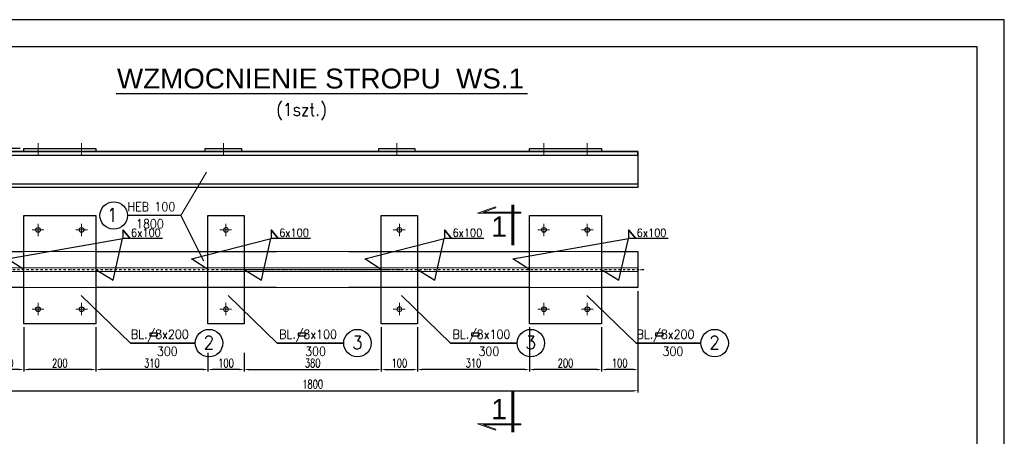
# Model space of a CAD drawing. Header units: centimetres. Extents: x -11084 to 13044, y 2736 to 15778.
# Tile 23 of 23: x 10318 to 13044, y 14623 to 15778. Entities that reach past the tile are written whole.
import ezdxf
from ezdxf.enums import TextEntityAlignment as Align

# ---------------------------------------------------------------- set-up
doc = ezdxf.new("R2010")
doc.units = ezdxf.units.CM
for name, pattern in [('DASHED', [0.75, 0.5, -0.25]), ('HIDDEN2', [4.7625, 3.175, -1.5875]), ('KRESKAKROPKA', [25.4, 12.7, -6.35, 0, -6.35])]:
    doc.linetypes.add(name, pattern=pattern)
for name, color, linetype, lineweight in [('---Osie', 4, 'KRESKAKROPKA', 25), ('---Stal+widok', 2, 'Continuous', 25), ('---Stal+wym', 9, 'Continuous', 15), ('_cienkie', 9, 'Continuous', 9), ('K---opis-50', 221, 'Continuous', 13), ('K_opis-25', 2, 'Continuous', 13), ('K_wymiar', 3, 'Continuous', 13)]:
    doc.layers.add(name, color=color, linetype=linetype, lineweight=lineweight)
for name, color, linetype in [('2', 2, 'Continuous'), ('3', 3, 'Continuous'), ('5', 3, 'Continuous'), ('7', 5, 'Continuous')]:
    doc.layers.add(name, color=color, linetype=linetype)
doc.styles.add('ARIAL', font='arial.ttf', dxfattribs={"width": 0.95})
doc.styles.add('Arial prosty', font='arial.ttf')
doc.styles.add('O3', font='ROMANS.SHX', dxfattribs={"width": 0.85})
doc.styles.add('ROMAND', font='romand.shx', dxfattribs={"width": 0.9})
doc.styles.add('WYMIARY', font='ROMANS.shx', dxfattribs={"width": 0.7})
doc.dimstyles.new('10', dxfattribs={"dimtxt": 24, "dimasz": 12.5, "dimexe": 5, "dimexo": 10, "dimgap": 6, "dimtad": 1, "dimdec": 0, "dimrnd": 1, "dimzin": 9, "dimdsep": 46, "dimtxsty": 'WYMIARY', "dimcen": 5, "dimdle": 10, "dimclrd": 256, "dimclre": 256, "dimclrt": 11, "dimaunit": 1, "dimazin": 0, "dimtfac": 8e-05, "dimtdec": 0, "dimtix": 1, "dimtmove": 1, "dimatfit": 3, "dimfxl": 5, "dimtolj": 1, "dimtzin": 9, "dimarcsym": 0})

# ---------------------------------------------------------------- blocks, each defined once
blk = doc.blocks.new('*D385')
at = {"layer": '---Stal+wym', "linetype": 'ByBlock', "lineweight": -2, "transparency": 16777216}
for p, q in [((12028.9, 15025.1), (12028.9, 14803)), ((11928.9, 14925.1), (11928.9, 14803)), ((12016.4, 14808), (11941.4, 14808))]:
    blk.add_line(p, q, dxfattribs=at)
at = {"layer": '---Stal+wym', "linetype": 'ByBlock', "transparency": 16777216}
for points in [[(11941.4, 14810.1), (11941.4, 14805.9), (11928.9, 14808)], [(12016.4, 14810.1), (12016.4, 14805.9), (12028.9, 14808)]]:
    blk.add_solid(points, dxfattribs=at)
at = {"layer": 'Defpoints', "color": 0, "linetype": 'ByBlock', "transparency": 16777216}
for p in [(12028.9, 15035.1), (11928.9, 14935.1), (11928.9, 14808)]:
    blk.add_point(p, dxfattribs=at)
at = {"layer": '---Stal+wym', "color": 11, "linetype": 'ByBlock', "transparency": 16777216, "insert": (11978.9, 14826), "char_height": 24, "attachment_point": 5, "style": 'WYMIARY'}
blk.add_mtext('\\A1;100', dxfattribs=at)
blk = doc.blocks.new('*D386')
at = {"layer": '---Stal+wym', "linetype": 'ByBlock', "lineweight": -2, "transparency": 16777216}
for p, q in [((11728.9, 14925.1), (11728.9, 14803)), ((11928.9, 14925.1), (11928.9, 14803)), ((11916.4, 14808), (11741.4, 14808))]:
    blk.add_line(p, q, dxfattribs=at)
at = {"layer": '---Stal+wym', "linetype": 'ByBlock', "transparency": 16777216}
for points in [[(11741.4, 14810.1), (11741.4, 14805.9), (11728.9, 14808)], [(11916.4, 14810.1), (11916.4, 14805.9), (11928.9, 14808)]]:
    blk.add_solid(points, dxfattribs=at)
at = {"layer": 'Defpoints', "color": 0, "linetype": 'ByBlock', "transparency": 16777216}
for p in [(11728.9, 14935.1), (11928.9, 14935.1), (11728.9, 14808)]:
    blk.add_point(p, dxfattribs=at)
at = {"layer": '---Stal+wym', "color": 11, "linetype": 'ByBlock', "transparency": 16777216, "insert": (11828.9, 14826), "char_height": 24, "attachment_point": 5, "style": 'WYMIARY'}
blk.add_mtext('\\A1;200', dxfattribs=at)
blk = doc.blocks.new('*D387')
at = {"layer": '---Stal+wym', "linetype": 'ByBlock', "lineweight": -2, "transparency": 16777216}
for p, q in [((11418.9, 14925.1), (11418.9, 14803)), ((11728.9, 14925.1), (11728.9, 14803)), ((11716.4, 14808), (11431.4, 14808))]:
    blk.add_line(p, q, dxfattribs=at)
at = {"layer": '---Stal+wym', "linetype": 'ByBlock', "transparency": 16777216}
for points in [[(11431.4, 14810.1), (11431.4, 14805.9), (11418.9, 14808)], [(11716.4, 14810.1), (11716.4, 14805.9), (11728.9, 14808)]]:
    blk.add_solid(points, dxfattribs=at)
at = {"layer": 'Defpoints', "color": 0, "linetype": 'ByBlock', "transparency": 16777216}
for p in [(11418.9, 14935.1), (11728.9, 14935.1), (11418.9, 14808)]:
    blk.add_point(p, dxfattribs=at)
at = {"layer": '---Stal+wym', "color": 11, "linetype": 'ByBlock', "transparency": 16777216, "insert": (11573.9, 14826), "char_height": 24, "attachment_point": 5, "style": 'WYMIARY'}
blk.add_mtext('\\A1;310', dxfattribs=at)
blk = doc.blocks.new('*D388')
at = {"layer": '---Stal+wym', "linetype": 'ByBlock', "lineweight": -2, "transparency": 16777216}
for p, q in [((10838.9, 14854), (10838.9, 14803)), ((10938.9, 14854), (10938.9, 14803)), ((10926.4, 14808), (10851.4, 14808))]:
    blk.add_line(p, q, dxfattribs=at)
at = {"layer": '---Stal+wym', "linetype": 'ByBlock', "transparency": 16777216}
for points in [[(10851.4, 14810.1), (10851.4, 14805.9), (10838.9, 14808)], [(10926.4, 14810.1), (10926.4, 14805.9), (10938.9, 14808)]]:
    blk.add_solid(points, dxfattribs=at)
at = {"layer": 'Defpoints', "color": 0, "linetype": 'ByBlock', "transparency": 16777216}
for p in [(10838.9, 14864), (10938.9, 14864), (10838.9, 14808)]:
    blk.add_point(p, dxfattribs=at)
at = {"layer": '---Stal+wym', "color": 11, "linetype": 'ByBlock', "transparency": 16777216, "insert": (10888.9, 14826), "char_height": 24, "attachment_point": 5, "style": 'WYMIARY'}
blk.add_mtext('\\A1;100', dxfattribs=at)
blk = doc.blocks.new('*D389')
at = {"layer": '---Stal+wym', "linetype": 'ByBlock', "lineweight": -2, "transparency": 16777216}
for p, q in [((10528.9, 14925.1), (10528.9, 14803)), ((10838.9, 14854), (10838.9, 14803)), ((10826.4, 14808), (10541.4, 14808))]:
    blk.add_line(p, q, dxfattribs=at)
at = {"layer": '---Stal+wym', "linetype": 'ByBlock', "transparency": 16777216}
for points in [[(10541.4, 14810.1), (10541.4, 14805.9), (10528.9, 14808)], [(10826.4, 14810.1), (10826.4, 14805.9), (10838.9, 14808)]]:
    blk.add_solid(points, dxfattribs=at)
at = {"layer": 'Defpoints', "color": 0, "linetype": 'ByBlock', "transparency": 16777216}
for p in [(10528.9, 14935.1), (10838.9, 14864), (10528.9, 14808)]:
    blk.add_point(p, dxfattribs=at)
at = {"layer": '---Stal+wym', "color": 11, "linetype": 'ByBlock', "transparency": 16777216, "insert": (10683.9, 14826), "char_height": 24, "attachment_point": 5, "style": 'WYMIARY'}
blk.add_mtext('\\A1;310', dxfattribs=at)
blk = doc.blocks.new('*D390')
at = {"layer": '---Stal+wym', "linetype": 'ByBlock', "lineweight": -2, "transparency": 16777216}
for p, q in [((10328.9, 14925.1), (10328.9, 14803)), ((10528.9, 14925.1), (10528.9, 14803)), ((10516.4, 14808), (10341.4, 14808))]:
    blk.add_line(p, q, dxfattribs=at)
at = {"layer": '---Stal+wym', "linetype": 'ByBlock', "transparency": 16777216}
for points in [[(10341.4, 14810.1), (10341.4, 14805.9), (10328.9, 14808)], [(10516.4, 14810.1), (10516.4, 14805.9), (10528.9, 14808)]]:
    blk.add_solid(points, dxfattribs=at)
at = {"layer": 'Defpoints', "color": 0, "linetype": 'ByBlock', "transparency": 16777216}
for p in [(10328.9, 14935.1), (10528.9, 14935.1), (10328.9, 14808)]:
    blk.add_point(p, dxfattribs=at)
at = {"layer": '---Stal+wym', "color": 11, "linetype": 'ByBlock', "transparency": 16777216, "insert": (10428.9, 14826), "char_height": 24, "attachment_point": 5, "style": 'WYMIARY'}
blk.add_mtext('\\A1;200', dxfattribs=at)
blk = doc.blocks.new('*D391')
at = {"layer": '---Stal+wym', "linetype": 'ByBlock', "lineweight": -2, "transparency": 16777216}
for p, q in [((10228.9, 15025.1), (10228.9, 14803)), ((10328.9, 14925.1), (10328.9, 14803)), ((10316.4, 14808), (10241.4, 14808))]:
    blk.add_line(p, q, dxfattribs=at)
at = {"layer": '---Stal+wym', "linetype": 'ByBlock', "transparency": 16777216}
for points in [[(10241.4, 14810.1), (10241.4, 14805.9), (10228.9, 14808)], [(10316.4, 14810.1), (10316.4, 14805.9), (10328.9, 14808)]]:
    blk.add_solid(points, dxfattribs=at)
at = {"layer": 'Defpoints', "color": 0, "linetype": 'ByBlock', "transparency": 16777216}
for p in [(10228.9, 15035.1), (10328.9, 14935.1), (10228.9, 14808)]:
    blk.add_point(p, dxfattribs=at)
at = {"layer": '---Stal+wym', "color": 11, "linetype": 'ByBlock', "transparency": 16777216, "insert": (10278.9, 14826), "char_height": 24, "attachment_point": 5, "style": 'WYMIARY'}
blk.add_mtext('\\A1;100', dxfattribs=at)
blk = doc.blocks.new('*D392')
at = {"layer": '---Stal+wym', "linetype": 'ByBlock', "lineweight": -2, "transparency": 16777216}
for p, q in [((10228.9, 15025.1), (10228.9, 14744.2)), ((12028.9, 15025.1), (12028.9, 14744.2)), ((10241.4, 14749.2), (12016.4, 14749.2))]:
    blk.add_line(p, q, dxfattribs=at)
at = {"layer": '---Stal+wym', "linetype": 'ByBlock', "transparency": 16777216}
for points in [[(10241.4, 14751.3), (10241.4, 14747.1), (10228.9, 14749.2)], [(12016.4, 14751.3), (12016.4, 14747.1), (12028.9, 14749.2)]]:
    blk.add_solid(points, dxfattribs=at)
at = {"layer": 'Defpoints', "color": 0, "linetype": 'ByBlock', "transparency": 16777216}
for p in [(10228.9, 15035.1), (12028.9, 15035.1), (12028.9, 14749.2)]:
    blk.add_point(p, dxfattribs=at)
at = {"layer": '---Stal+wym', "color": 11, "linetype": 'ByBlock', "transparency": 16777216, "insert": (11128.9, 14767.2), "char_height": 24, "attachment_point": 5, "style": 'WYMIARY'}
blk.add_mtext('\\A1;1800', dxfattribs=at)
blk = doc.blocks.new('*D403')
at = {"layer": '---Stal+wym', "linetype": 'ByBlock', "lineweight": -2, "transparency": 16777216}
for p, q in [((10161.5, 15432.9), (10161.5, 15445.4)), ((10318.9, 15420.4), (10156.5, 15420.4)), ((10218.9, 15412.4), (10156.5, 15412.4)), ((10161.5, 15412.4), (10161.5, 15420.4)), ((10161.5, 15399.9), (10161.5, 15387.4))]:
    blk.add_line(p, q, dxfattribs=at)
at = {"layer": '---Stal+wym', "linetype": 'ByBlock', "transparency": 16777216}
for points in [[(10159.5, 15432.9), (10163.6, 15432.9), (10161.5, 15420.4)], [(10159.5, 15399.9), (10163.6, 15399.9), (10161.5, 15412.4)]]:
    blk.add_solid(points, dxfattribs=at)
at = {"layer": 'Defpoints', "color": 0, "linetype": 'ByBlock', "transparency": 16777216}
for p in [(10161.5, 15420.4), (10228.9, 15412.4), (10328.9, 15420.4)]:
    blk.add_point(p, dxfattribs=at)
at = {"layer": '---Stal+wym', "color": 11, "linetype": 'ByBlock', "transparency": 16777216, "insert": (10143.5, 15416.4), "char_height": 24, "attachment_point": 5, "rotation": 90, "style": 'WYMIARY'}
blk.add_mtext('\\A1;8', dxfattribs=at)
blk = doc.blocks.new('Przekrój_v')
at = {"lineweight": 0}
blk.add_hatch(color=2, dxfattribs=at).paths.add_polyline_path([(4.2, 1.25), (7.29, 0.12), (-2, 0.12), (-2, -0.12), (8.71, -0.12), (4.28, 1.49)])
at = {"color": 2, "lineweight": 0}
blk.add_lwpolyline([(4.2, 1.25), (7.29, 0.12), (-2, 0.12), (-2, -0.12), (8.71, -0.12), (4.28, 1.49)], close=True, dxfattribs=at)
at = {"const_width": 0.7}
blk.add_lwpolyline([(0, 2), (0, -8)], dxfattribs=at)
at = {"style": 'ARIAL'}
blk.add_attdef('PR', (2, -6.5), '', height=5, dxfattribs=at)
blk = doc.blocks.new('*D407')
at = {"layer": '---Stal+wym', "lineweight": -2, "transparency": 16777216}
for p, q in [((11318.9, 14925.1), (11318.9, 14803)), ((10938.9, 14854), (10938.9, 14803)), ((10951.4, 14808), (11306.4, 14808))]:
    blk.add_line(p, q, dxfattribs=at)
at = {"layer": '---Stal+wym', "transparency": 16777216}
for points in [[(10951.4, 14810.1), (10951.4, 14805.9), (10938.9, 14808)], [(11306.4, 14810.1), (11306.4, 14805.9), (11318.9, 14808)]]:
    blk.add_solid(points, dxfattribs=at)
at = {"layer": 'Defpoints', "color": 0, "transparency": 16777216}
for p in [(11318.9, 14935.1), (10938.9, 14864), (11318.9, 14808)]:
    blk.add_point(p, dxfattribs=at)
at = {"layer": '---Stal+wym', "color": 11, "transparency": 16777216, "insert": (11128.9, 14826), "char_height": 24, "attachment_point": 5, "style": 'WYMIARY'}
blk.add_mtext('\\A1;380', dxfattribs=at)
blk = doc.blocks.new('*D408')
at = {"layer": '---Stal+wym', "lineweight": -2, "transparency": 16777216}
for p, q in [((11318.9, 14925.1), (11318.9, 14803)), ((11418.9, 14925.1), (11418.9, 14803)), ((11331.4, 14808), (11406.4, 14808))]:
    blk.add_line(p, q, dxfattribs=at)
at = {"layer": '---Stal+wym', "transparency": 16777216}
for points in [[(11331.4, 14810.1), (11331.4, 14805.9), (11318.9, 14808)], [(11406.4, 14810.1), (11406.4, 14805.9), (11418.9, 14808)]]:
    blk.add_solid(points, dxfattribs=at)
at = {"layer": 'Defpoints', "color": 0, "transparency": 16777216}
for p in [(11318.9, 14935.1), (11418.9, 14935.1), (11418.9, 14808)]:
    blk.add_point(p, dxfattribs=at)
at = {"layer": '---Stal+wym', "color": 11, "transparency": 16777216, "insert": (11368.9, 14826), "char_height": 24, "attachment_point": 5, "style": 'WYMIARY'}
blk.add_mtext('\\A1;100', dxfattribs=at)

msp = doc.modelspace()

# ---------------------------------------------------------------- linework, layer by layer
at = {"layer": '---Osie', "ltscale": 0.5}
msp.add_lwpolyline([(10208.894844, 15085.104474), (12048.894844, 15085.104474)], dxfattribs=at)
at = {"layer": '---Osie', "linetype": 'DASHED'}
msp.add_lwpolyline([(10878.894844, 15085.104474), (11378.894844, 15085.104474)], dxfattribs=at)
at = {"layer": '---Stal+widok'}
for points in [[(12028.894844, 15312.384998), (10228.894844, 15312.384998), (10228.894844, 15412.384998), (12028.894844, 15412.384998)], [(10228.894844, 15402.384998), (12028.894844, 15402.384998), (12028.894844, 15412.384998), (10228.894844, 15412.384998)], [(10328.894844, 15420.384998), (10528.894844, 15420.384998), (10528.894844, 15412.384998), (10328.894844, 15412.384998)], [(10831.679528, 15420.384998), (10931.679528, 15420.384998), (10931.679528, 15412.384998), (10831.679528, 15412.384998)], [(11311.679528, 15420.384998), (11411.679528, 15420.384998), (11411.679528, 15412.384998), (11311.679528, 15412.384998)], [(11728.894844, 15420.384998), (11928.894844, 15420.384998), (11928.894844, 15412.384998), (11728.894844, 15412.384998)], [(12028.894844, 15312.384998), (10228.894844, 15312.384998), (10228.894844, 15322.384998), (12028.894844, 15322.384998)], [(10328.894844, 15235.104474), (10528.894844, 15235.104474), (10528.894844, 14935.104474), (10328.894844, 14935.104474)], [(10838.894844, 15235.104474), (10938.894844, 15235.104474), (10938.894844, 14935.104474), (10838.894844, 14935.104474)], [(11318.894844, 15235.104474), (11418.894844, 15235.104474), (11418.894844, 14935.104474), (11318.894844, 14935.104474)], [(11728.894844, 15235.104474), (11928.894844, 15235.104474), (11928.894844, 14935.104474), (11728.894844, 14935.104474)]]:
    msp.add_lwpolyline(points, close=True, dxfattribs=at)
for points in [[(10328.894844, 15035.104474), (10228.894844, 15035.104474), (10228.894844, 15135.104474), (10328.894844, 15135.104474)], [(10528.894844, 15135.104474), (11028.894844, 15135.104474)], [(11228.894844, 15135.104474), (11728.894844, 15135.104474)], [(11928.894844, 15135.104474), (12028.894844, 15135.104474), (12028.894844, 15035.104474), (11928.894844, 15035.104474)], [(11028.894844, 15035.104474), (10528.894844, 15035.104474)], [(11728.894844, 15035.104474), (11228.894844, 15035.104474)]]:
    msp.add_lwpolyline(points, dxfattribs=at)
for centre in [(10368.888747, 15195.104474), (10488.900942, 15195.104474), (11768.888747, 15195.104474), (11888.900942, 15195.104474), (10368.888747, 14975.104474), (10488.900942, 14975.104474), (11768.888747, 14975.104474), (11888.900942, 14975.104474)]:
    msp.add_circle(centre, 6.5, dxfattribs=at)
msp.add_lwpolyline([(8843.714135, 12809.685219), (13043.714135, 12809.685219), (13043.714135, 15777.685219), (8843.714135, 15777.685219)], close=True)
at = {"layer": '3'}
for p, q in [((10763.551427, 15234.83741), (10616.032084, 15234.837295)), ((10803.818011, 14881.333551), (10624.41541, 14881.333436)), ((10624.41541, 14881.333551), (10803.818011, 14881.333436)), ((11030.78732, 14881.333551), (11214.767515, 14881.333452)), ((11214.767515, 14881.333535), (11030.78732, 14881.333436)), ((11510.78732, 14881.333551), (11694.767515, 14881.333452)), ((11694.767515, 14881.333535), (11510.78732, 14881.333436)), ((12203.818011, 14881.333551), (12024.41541, 14881.333436)), ((12024.41541, 14881.333551), (12203.818011, 14881.333436))]:
    msp.add_line(p, q, dxfattribs=at)
for centre in [(10578.017655, 15234.837295), (10841.83244, 14881.333436), (11252.781944, 14881.333436), (11732.781944, 14881.333436), (12241.83244, 14881.333436)]:
    msp.add_circle(centre, 38.014429, dxfattribs=at)
at = {"layer": '5'}
for points in [[(10763.551427, 15234.83741), (10827.07623, 15109.380901)], [(10603.599774, 15195.062184), (10623.462483, 15170.907037)], [(10623.462483, 15170.907037), (10603.599774, 15195.062184), (10603.599774, 15170.907037)], [(11013.599774, 15195.062184), (11033.462483, 15170.907037)], [(11033.462483, 15170.907037), (11013.599774, 15195.062184), (11013.599774, 15170.907037)], [(11493.599774, 15195.062184), (11513.462483, 15170.907037)], [(11513.462483, 15170.907037), (11493.599774, 15195.062184), (11493.599774, 15170.907037)], [(12003.599774, 15195.062184), (12023.462483, 15170.907037)], [(12023.462483, 15170.907037), (12003.599774, 15195.062184), (12003.599774, 15170.907037)], [(10328.894844, 15085.104474), (10283.446862, 15114.589972), (10603.599774, 15170.907037)], [(10528.894844, 15085.104474), (10576.854568, 15055.467705), (10602.834739, 15170.907037)], [(10713.098075, 15170.907037), (10602.834739, 15170.907037)], [(10838.894844, 15085.104474), (10793.446862, 15114.589972), (11013.599774, 15170.907037)], [(10938.894844, 15085.104474), (10986.854568, 15055.467705), (11012.834739, 15170.907037)], [(11123.098075, 15170.907037), (11012.834739, 15170.907037)], [(11318.894844, 15085.104474), (11273.446862, 15114.589972), (11493.599774, 15170.907037)], [(11418.894844, 15085.104474), (11466.854568, 15055.467705), (11492.834739, 15170.907037)], [(11603.098075, 15170.907037), (11492.834739, 15170.907037)], [(11728.894844, 15085.104474), (11683.446862, 15114.589972), (12003.599774, 15170.907037)], [(11928.894844, 15085.104474), (11976.854568, 15055.467705), (12002.834739, 15170.907037)], [(12113.098075, 15170.907037), (12002.834739, 15170.907037)], [(10624.41541, 14881.333551), (10488.097358, 15013.598595)], [(11030.78732, 14881.333551), (10894.469268, 15013.598595)], [(11510.78732, 14881.333551), (11374.469268, 15013.598595)], [(12024.41541, 14881.333551), (11888.097358, 15013.598595)]]:
    msp.add_lwpolyline(points, dxfattribs=at)
for points in [[(10678.873534, 14910.179495), (10698.397841, 14910.179495), (10698.397841, 14900.635589), (10678.873534, 14900.635589)], [(11089.292979, 14910.179495), (11108.817286, 14910.179495), (11108.817286, 14900.635589), (11089.292979, 14900.635589)], [(11569.292979, 14910.179495), (11588.817286, 14910.179495), (11588.817286, 14900.635589), (11569.292979, 14900.635589)], [(12078.873534, 14910.179495), (12098.397841, 14910.179495), (12098.397841, 14900.635589), (12078.873534, 14900.635589)]]:
    msp.add_lwpolyline(points, close=True, dxfattribs=at)
at = {"layer": '7', "color": 6}
msp.add_lwpolyline([(9093.714135, 12884.685219), (12968.714135, 12884.685219), (12968.714135, 15702.685219), (9093.714135, 15702.685219)], close=True, dxfattribs=at)
at = {"layer": '_cienkie', "linetype": 'HIDDEN2', "ltscale": 0.5}
for points in [[(10368.888747, 15435.354204), (10368.888747, 15401.01584)], [(10488.900942, 15435.354204), (10488.900942, 15401.01584)], [(10881.679528, 15435.354204), (10881.679528, 15401.01584)], [(11361.679528, 15435.354204), (11361.679528, 15401.01584)], [(11768.888747, 15435.354204), (11768.888747, 15401.01584)], [(11888.900942, 15435.354204), (11888.900942, 15401.01584)], [(10368.888747, 15177.524617), (10368.888747, 15211.862982)], [(10488.900942, 15177.524617), (10488.900942, 15211.862982)], [(10888.894844, 15177.524617), (10888.894844, 15211.862982)], [(11368.894844, 15177.524617), (11368.894844, 15211.862982)], [(11768.888747, 15177.524617), (11768.888747, 15211.862982)], [(11888.900942, 15177.524617), (11888.900942, 15211.862982)], [(10384.545259, 15195.104474), (10351.367377, 15195.104474)], [(10473.244429, 15195.104474), (10506.422312, 15195.104474)], [(10904.551357, 15195.104474), (10871.373475, 15195.104474)], [(11384.551357, 15195.104474), (11351.373475, 15195.104474)], [(11784.545259, 15195.104474), (11751.367377, 15195.104474)], [(11873.244429, 15195.104474), (11906.422312, 15195.104474)], [(10528.894844, 15135.104474), (10328.894844, 15135.104474)], [(11228.894844, 15135.104474), (11028.894844, 15135.104474)], [(11928.894844, 15135.104474), (11728.894844, 15135.104474)], [(10228.894844, 15090.104474), (12028.894844, 15090.104474)], [(10228.894844, 15080.104474), (12028.894844, 15080.104474)], [(10528.894844, 15035.104474), (10328.894844, 15035.104474)], [(11228.894844, 15035.104474), (11028.894844, 15035.104474)], [(11928.894844, 15035.104474), (11728.894844, 15035.104474)], [(10384.545259, 14975.104474), (10351.367377, 14975.104474)], [(10368.888747, 14992.684332), (10368.888747, 14958.345967)], [(10473.244429, 14975.104474), (10506.422312, 14975.104474)], [(10488.900942, 14992.684332), (10488.900942, 14958.345967)], [(10904.551357, 14975.104474), (10871.373475, 14975.104474)], [(10888.894844, 14992.684332), (10888.894844, 14958.345967)], [(11384.551357, 14975.104474), (11351.373475, 14975.104474)], [(11368.894844, 14992.684332), (11368.894844, 14958.345967)], [(11784.545259, 14975.104474), (11751.367377, 14975.104474)], [(11768.888747, 14992.684332), (11768.888747, 14958.345967)], [(11873.244429, 14975.104474), (11906.422312, 14975.104474)], [(11888.900942, 14992.684332), (11888.900942, 14958.345967)]]:
    msp.add_lwpolyline(points, dxfattribs=at)
for centre in [(10888.894844, 15195.104474), (11368.894844, 15195.104474), (10888.894844, 14975.104474), (11368.894844, 14975.104474)]:
    msp.add_circle(centre, 6.5, dxfattribs=at)
at = {"layer": 'K_opis-25', "const_width": 3}
msp.add_lwpolyline([(10584.312423, 15572.519529), (11723.924719, 15572.519529)], dxfattribs=at)
at = {"layer": 'K_wymiar', "linetype": 'Continuous', "ltscale": 2.5}
msp.add_lwpolyline([(10763.551427, 15234.83741), (10835.165438, 15354.836031)], dxfattribs=at)

# ---------------------------------------------------------------- block references
at = {"layer": 'K---opis-50'}
ref = msp.add_blockref('Przekrój_v', (11682.804838, 15242.373845), dxfattribs=dict(at, xscale=-11.25, yscale=11.25, zscale=11.25))
ref.add_attrib('PR', '1', (11623.11443, 15176.134829), dxfattribs={"layer": '0', "height": 56.25, "style": 'ARIAL'})
ref = msp.add_blockref('Przekrój_v', (11682.804838, 14656.416231), dxfattribs=dict(at, xscale=11.25, yscale=11.25, zscale=11.25, rotation=180))
ref.add_attrib('PR', '1', (11623.11443, 14670.034832), dxfattribs={"layer": '0', "height": 56.25, "style": 'ARIAL'})

# ---------------------------------------------------------------- texts
at = {"layer": '2', "style": 'O3', "width": 0.9}
for s, p in [('1', (10574.266454, 15217.80273)), ('2', (10841.593332, 14864.298871)), ('3', (11252.542837, 14864.298871)), ('3', (11732.542837, 14864.298871)), ('2', (12241.593332, 14864.298871))]:
    msp.add_text(s, height=37.29375, dxfattribs=at).set_placement(p, align=Align.CENTER)
at = {"layer": '3', "style": 'WYMIARY', "width": 0.9}
for s, height, p in [('HEB 100', 24.8625, (10616.209502, 15246.864324)), ('1800', 24.8625, (10639.870667, 15199.522831)), ('6x100', 22, (10626.131721, 15176.150725)), ('6x100', 22, (11036.131721, 15176.150725)), ('6x100', 22, (11516.131721, 15176.150725)), ('6x100', 22, (12026.131721, 15176.150725)), ('BL./8x200', 24.8625, (10625.578312, 14893.360465)), ('BL./8x100', 24.8625, (11035.997756, 14893.360465)), ('BL./8x100', 24.8625, (11515.997756, 14893.360465)), ('BL./8x200', 24.8625, (12025.578312, 14893.360465)), ('300', 24.8625, (10697.613692, 14846.018972)), ('300', 24.8625, (11108.033136, 14846.018972)), ('300', 24.8625, (11588.033136, 14846.018972)), ('300', 24.8625, (12097.613692, 14846.018972))]:
    msp.add_text(s, height=height, dxfattribs=at).set_placement(p)
at = {"layer": 'K_opis-25', "color": 6, "style": 'Arial prosty'}
msp.add_text('WZMOCNIENIE STROPU  WS.1', height=55, dxfattribs=at).set_placement((10587.0898, 15587.009423))
at = {"layer": 'K_opis-25', "style": 'ROMAND', "width": 0.9}
msp.add_text('  (1szt.)', height=35, dxfattribs=at).set_placement((10984.428461, 15511.05249))

# ---------------------------------------------------------------- dimensions: what is measured, and where the dimension line sits
at = {"layer": '---Stal+wym', "linetype": 'ByBlock'}
dim = msp.add_linear_dim(base=(10161.546511, 15420.384998), p1=(10228.894844, 15412.384998), p2=(10328.894844, 15420.384998), angle=90, dimstyle='10', dxfattribs=at)
dim.commit()
dim.dimension.update_dxf_attribs({"geometry": '*D403', "text_midpoint": (10143.546511, 15416.384998)})
for base, p1, p2, picture, middle in [((10228.894844, 14807.991067), (10328.894844, 14935.104474), (10228.894844, 15035.104474), '*D391', (10278.894844, 14825.991067)), ((12028.894844, 14749.204729), (10228.894844, 15035.104474), (12028.894844, 15035.104474), '*D392', (11128.894844, 14767.204729)), ((11928.894844, 14807.991067), (12028.894844, 15035.104474), (11928.894844, 14935.104474), '*D385', (11978.894844, 14825.991067)), ((10328.894844, 14807.991067), (10528.894844, 14935.104474), (10328.894844, 14935.104474), '*D390', (10428.894844, 14825.991067)), ((10528.894844, 14807.991067), (10838.894844, 14864.047771), (10528.894844, 14935.104474), '*D389', (10683.894844, 14825.991067)), ((11418.894844, 14807.991067), (11728.894844, 14935.104474), (11418.894844, 14935.104474), '*D387', (11573.894844, 14825.991067)), ((11728.894844, 14807.991067), (11928.894844, 14935.104474), (11728.894844, 14935.104474), '*D386', (11828.894844, 14825.991067)), ((10838.894844, 14807.991067), (10938.894844, 14864.047771), (10838.894844, 14864.047771), '*D388', (10888.894844, 14825.991067))]:
    dim = msp.add_linear_dim(base=base, p1=p1, p2=p2, dimstyle='10', dxfattribs=at)
    dim.commit()
    dim.dimension.update_dxf_attribs({"geometry": picture, "text_midpoint": middle})
at = {"layer": '---Stal+wym'}
for base, p1, p2, picture, middle in [((11318.894844, 14807.991067), (10938.894844, 14864.047771), (11318.894844, 14935.104474), '*D407', (11128.894844, 14825.991067)), ((11418.894844, 14807.991067), (11318.894844, 14935.104474), (11418.894844, 14935.104474), '*D408', (11368.894844, 14825.991067))]:
    dim = msp.add_linear_dim(base=base, p1=p1, p2=p2, dimstyle='10', dxfattribs=at)
    dim.commit()
    dim.dimension.update_dxf_attribs({"geometry": picture, "text_midpoint": middle})

doc.saveas('drawing.dxf')
